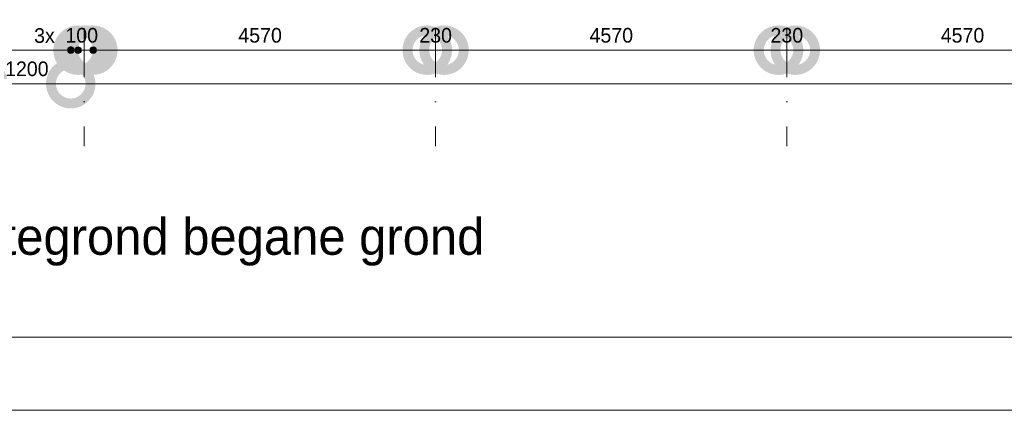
# Model space of a CAD drawing. Header units: millimetres. Extents: x -8493 to 75607, y -3060 to 56340.
# Tile 2 of 35: x -1432 to 12019, y -3060 to 2275. Entities that reach past the tile are written whole.
import ezdxf
from ezdxf.enums import TextEntityAlignment as Align

# ---------------------------------------------------------------- set-up
doc = ezdxf.new("R2010")
doc.units = ezdxf.units.MM
doc.header["$PDMODE"] = 3
doc.header["$PDSIZE"] = 1
doc.linetypes.add('DGN1', pattern=[504.6, 0, -504.6])
doc.linetypes.add('DGN4', pattern=[1345.6, 672.8, -336.4, 0, -336.4])
for name, color, linetype in [('1', 7, 'Continuous'), ('56', 7, 'Continuous'), ('58', 7, 'Continuous'), ('61', 7, 'Continuous')]:
    doc.layers.add(name, color=color, linetype=linetype)
doc.styles.add('dgn003', font='dgn003.shx')
doc.styles.add('dgn043', font='dgn043.shx')
doc.styles.get("Standard").update_dxf_attribs({"font": 'arial.ttf'})
doc.dimstyles.get("Standard").update_dxf_attribs({"dimtxt": 0.18, "dimasz": 0.18, "dimexe": 0.18, "dimexo": 0.0625, "dimgap": 0.09, "dimtad": 0, "dimtih": 1, "dimtoh": 1, "dimdec": 4, "dimzin": 0, "dimdsep": 46, "dimtxsty": 'Standard', "dimcen": 0.09, "dimadec": 0, "dimazin": 0, "dimtfac": 1, "dimtdec": 4, "dimtofl": 0, "dimtmove": 0, "dimatfit": 3, "dimfxl": 1, "dimtolj": 1, "dimtzin": 0, "dimarcsym": 0})

# ---------------------------------------------------------------- blocks, each defined once
blk = doc.blocks.new('A1')
at = {"layer": '1', "color": 1, "linetype": 'Continuous', "lineweight": 0}
blk.add_line((0, 0), (84100, 0), dxfattribs=at)
at = {"layer": '1', "color": 52, "linetype": 'Continuous', "lineweight": 0, "true_color": 0xc3c300, "flags": 128}
blk.add_lwpolyline([(1000, 1000), (83100, 1000), (83100, 58400), (1000, 58400), (1000, 1000)], dxfattribs=at)
blk = doc.blocks.new('_DotSmall')
at = {"color": 0, "linetype": 'ByBlock', "const_width": 0.5}
blk.add_lwpolyline([(-0.0625, 0, 1), (0.0625, 0, 1)], format="xyb", close=True, dxfattribs=at)
blk = doc.blocks.new('*D2908')
at = {"layer": '58', "color": 3, "linetype": 'Continuous', "lineweight": 0, "transparency": 16777216}
blk.add_line((38035, 1401), (-735, 1401), dxfattribs=at)
at = {"layer": 'Defpoints', "color": 0, "linetype": 'Continuous', "transparency": 16777216}
for p in [(-735, 2816), (38035, 2816), (-735, 1401)]:
    blk.add_point(p, dxfattribs=at)
at = {"layer": '58', "color": 3, "linetype": 'Continuous', "lineweight": 0, "transparency": 16777216, "xscale": 1080, "yscale": 1080, "zscale": 1080, "rotation": 180}
blk.add_blockref('_DotSmall', (-735, 1401), dxfattribs=at)
at = {"layer": '58', "color": 3, "linetype": 'Continuous', "lineweight": 0, "transparency": 16777216, "xscale": 1080, "yscale": 1080, "zscale": 1080}
blk.add_blockref('_DotSmall', (38035, 1401), dxfattribs=at)
at = {"layer": '58', "color": 3, "linetype": 'Continuous', "lineweight": 0, "transparency": 16777216, "insert": (18650, 1603), "char_height": 200, "attachment_point": 5, "style": 'dgn003'}
blk.add_mtext('\\A1;38770', dxfattribs=at)
blk = doc.blocks.new('*D2909')
at = {"layer": '58', "color": 3, "linetype": 'Continuous', "lineweight": 0, "transparency": 16777216}
blk.add_line((-1935, 1401), (-735, 1401), dxfattribs=at)
at = {"layer": 'Defpoints', "color": 0, "linetype": 'Continuous', "transparency": 16777216}
for p in [(-1935, 11350), (-735, 11350), (-735, 1401)]:
    blk.add_point(p, dxfattribs=at)
at = {"layer": '58', "color": 3, "linetype": 'Continuous', "lineweight": 0, "transparency": 16777216, "xscale": 1080, "yscale": 1080, "zscale": 1080, "rotation": 180}
blk.add_blockref('_DotSmall', (-1935, 1401), dxfattribs=at)
at = {"layer": '58', "color": 3, "linetype": 'Continuous', "lineweight": 0, "transparency": 16777216, "xscale": 1080, "yscale": 1080, "zscale": 1080}
blk.add_blockref('_DotSmall', (-735, 1401), dxfattribs=at)
at = {"layer": '58', "color": 3, "linetype": 'Continuous', "lineweight": 0, "transparency": 16777216, "insert": (-1335, 1603), "char_height": 200, "attachment_point": 5, "style": 'dgn003'}
blk.add_mtext('\\A1;1200', dxfattribs=at)
blk = doc.blocks.new('*D2913')
at = {"layer": '58', "color": 3, "linetype": 'Continuous', "lineweight": 0, "transparency": 16777216}
for p, q in [((-635, 1859), (-1715, 1859)), ((-635, 1859), (-535, 1859)), ((-535, 1859), (545, 1859))]:
    blk.add_line(p, q, dxfattribs=at)
at = {"layer": 'Defpoints', "color": 0, "linetype": 'Continuous', "transparency": 16777216}
for p in [(-635, 4684), (-535, 4684), (-535, 1859)]:
    blk.add_point(p, dxfattribs=at)
at = {"layer": '58', "color": 3, "linetype": 'Continuous', "lineweight": 0, "transparency": 16777216, "xscale": 1080, "yscale": 1080, "zscale": 1080}
blk.add_blockref('_DotSmall', (-635, 1859), dxfattribs=at)
at = {"layer": '58', "color": 3, "linetype": 'Continuous', "lineweight": 0, "transparency": 16777216, "xscale": 1080, "yscale": 1080, "zscale": 1080, "rotation": 180}
blk.add_blockref('_DotSmall', (-535, 1859), dxfattribs=at)
at = {"layer": '58', "color": 3, "linetype": 'Continuous', "lineweight": 0, "transparency": 16777216, "insert": (-585, 2061), "char_height": 200, "attachment_point": 5, "style": 'dgn003'}
blk.add_mtext('\\A1;100', dxfattribs=at)
blk = doc.blocks.new('*D2914')
at = {"layer": '58', "color": 3, "linetype": 'Continuous', "lineweight": 0, "transparency": 16777216}
blk.add_line((4137, 1859), (-433, 1859), dxfattribs=at)
at = {"layer": 'Defpoints', "color": 0, "linetype": 'Continuous', "transparency": 16777216}
for p in [(-433, 1859), (-433, 731), (4137, 731)]:
    blk.add_point(p, dxfattribs=at)
at = {"layer": '58', "color": 3, "linetype": 'Continuous', "lineweight": 0, "transparency": 16777216, "xscale": 1080, "yscale": 1080, "zscale": 1080, "rotation": 180}
blk.add_blockref('_DotSmall', (-433, 1859), dxfattribs=at)
at = {"layer": '58', "color": 3, "linetype": 'Continuous', "lineweight": 0, "transparency": 16777216, "xscale": 1080, "yscale": 1080, "zscale": 1080}
blk.add_blockref('_DotSmall', (4137, 1859), dxfattribs=at)
at = {"layer": '58', "color": 3, "linetype": 'Continuous', "lineweight": 0, "transparency": 16777216, "insert": (1852, 2061), "char_height": 200, "attachment_point": 5, "style": 'dgn003'}
blk.add_mtext('\\A1;4570', dxfattribs=at)
blk = doc.blocks.new('*D2915')
at = {"layer": '58', "color": 3, "linetype": 'Continuous', "lineweight": 0, "transparency": 16777216}
for p, q in [((4135, 1859), (3055, 1859)), ((4365, 1859), (4135, 1859)), ((4365, 1859), (5445, 1859))]:
    blk.add_line(p, q, dxfattribs=at)
at = {"layer": 'Defpoints', "color": 0, "linetype": 'Continuous', "transparency": 16777216}
for p in [(4135, 4984), (4365, 4984), (4135, 1859)]:
    blk.add_point(p, dxfattribs=at)
at = {"layer": '58', "color": 3, "linetype": 'Continuous', "lineweight": 0, "transparency": 16777216, "xscale": 1080, "yscale": 1080, "zscale": 1080}
blk.add_blockref('_DotSmall', (4135, 1859), dxfattribs=at)
at = {"layer": '58', "color": 3, "linetype": 'Continuous', "lineweight": 0, "transparency": 16777216, "xscale": 1080, "yscale": 1080, "zscale": 1080, "rotation": 180}
blk.add_blockref('_DotSmall', (4365, 1859), dxfattribs=at)
at = {"layer": '58', "color": 3, "linetype": 'Continuous', "lineweight": 0, "transparency": 16777216, "insert": (4250, 2061), "char_height": 200, "attachment_point": 5, "style": 'dgn003'}
blk.add_mtext('\\A1;230', dxfattribs=at)
blk = doc.blocks.new('*D2916')
at = {"layer": '58', "color": 3, "linetype": 'Continuous', "lineweight": 0, "transparency": 16777216}
blk.add_line((8935, 1859), (4365, 1859), dxfattribs=at)
at = {"layer": 'Defpoints', "color": 0, "linetype": 'Continuous', "transparency": 16777216}
for p in [(4365, 1859), (4365, 731), (8935, 731)]:
    blk.add_point(p, dxfattribs=at)
at = {"layer": '58', "color": 3, "linetype": 'Continuous', "lineweight": 0, "transparency": 16777216, "xscale": 1080, "yscale": 1080, "zscale": 1080, "rotation": 180}
blk.add_blockref('_DotSmall', (4365, 1859), dxfattribs=at)
at = {"layer": '58', "color": 3, "linetype": 'Continuous', "lineweight": 0, "transparency": 16777216, "xscale": 1080, "yscale": 1080, "zscale": 1080}
blk.add_blockref('_DotSmall', (8935, 1859), dxfattribs=at)
at = {"layer": '58', "color": 3, "linetype": 'Continuous', "lineweight": 0, "transparency": 16777216, "insert": (6650, 2061), "char_height": 200, "attachment_point": 5, "style": 'dgn003'}
blk.add_mtext('\\A1;4570', dxfattribs=at)
blk = doc.blocks.new('*D2917')
at = {"layer": '58', "color": 3, "linetype": 'Continuous', "lineweight": 0, "transparency": 16777216}
for p, q in [((8933, 1859), (7853, 1859)), ((9163, 1859), (8933, 1859)), ((9163, 1859), (10243, 1859))]:
    blk.add_line(p, q, dxfattribs=at)
at = {"layer": 'Defpoints', "color": 0, "linetype": 'Continuous', "transparency": 16777216}
for p in [(8933, 4984), (9163, 4984), (8933, 1859)]:
    blk.add_point(p, dxfattribs=at)
at = {"layer": '58', "color": 3, "linetype": 'Continuous', "lineweight": 0, "transparency": 16777216, "xscale": 1080, "yscale": 1080, "zscale": 1080}
blk.add_blockref('_DotSmall', (8933, 1859), dxfattribs=at)
at = {"layer": '58', "color": 3, "linetype": 'Continuous', "lineweight": 0, "transparency": 16777216, "xscale": 1080, "yscale": 1080, "zscale": 1080, "rotation": 180}
blk.add_blockref('_DotSmall', (9163, 1859), dxfattribs=at)
at = {"layer": '58', "color": 3, "linetype": 'Continuous', "lineweight": 0, "transparency": 16777216, "insert": (9048, 2061), "char_height": 200, "attachment_point": 5, "style": 'dgn003'}
blk.add_mtext('\\A1;230', dxfattribs=at)
blk = doc.blocks.new('*D2918')
at = {"layer": '58', "color": 3, "linetype": 'Continuous', "lineweight": 0, "transparency": 16777216}
blk.add_line((13733, 1859), (9163, 1859), dxfattribs=at)
at = {"layer": 'Defpoints', "color": 0, "linetype": 'Continuous', "transparency": 16777216}
for p in [(9163, 1859), (9163, 731), (13733, 731)]:
    blk.add_point(p, dxfattribs=at)
at = {"layer": '58', "color": 3, "linetype": 'Continuous', "lineweight": 0, "transparency": 16777216, "xscale": 1080, "yscale": 1080, "zscale": 1080, "rotation": 180}
blk.add_blockref('_DotSmall', (9163, 1859), dxfattribs=at)
at = {"layer": '58', "color": 3, "linetype": 'Continuous', "lineweight": 0, "transparency": 16777216, "xscale": 1080, "yscale": 1080, "zscale": 1080}
blk.add_blockref('_DotSmall', (13733, 1859), dxfattribs=at)
at = {"layer": '58', "color": 3, "linetype": 'Continuous', "lineweight": 0, "transparency": 16777216, "insert": (11448, 2061), "char_height": 200, "attachment_point": 5, "style": 'dgn003'}
blk.add_mtext('\\A1;4570', dxfattribs=at)

msp = doc.modelspace()

# ---------------------------------------------------------------- hatches: boundary and pattern name
at = {"layer": '58'}
h = msp.add_hatch(color=3, dxfattribs=at)
edge = h.paths.add_edge_path()
edge.add_arc((-735.24, 1858.9), 45, 0, 360)
h = msp.add_hatch(color=3, dxfattribs=at)
edge = h.paths.add_edge_path()
edge.add_arc((-635.24, 1858.9), 45, 0, 360)
h = msp.add_hatch(color=3, dxfattribs=at)
edge = h.paths.add_edge_path()
edge.add_arc((-429.62, 1858.9), 45, 0, 360)

# ---------------------------------------------------------------- linework, layer by layer
at = {"layer": '56', "color": 3, "linetype": 'DGN4', "lineweight": 0}
for p, q in [((-550.24, 55989.76), (-550.24, 547.85)), ((4249.76, 55989.76), (4249.76, 547.85)), ((9049.76, 55989.76), (9049.76, 547.85))]:
    msp.add_line(p, q, dxfattribs=at)
at = {"layer": '58', "color": 3, "linetype": 'DGN1', "lineweight": 0}
msp.add_line((-735.24, 1401.06), (-735.24, 4684.49), dxfattribs=at)
at = {"layer": '58', "color": 3, "linetype": 'Continuous', "lineweight": 0}
for p, q in [((-635.23, 1858.9), (-735.23, 1858.9)), ((-433.12, 1858.9), (-533.12, 1858.9))]:
    msp.add_line(p, q, dxfattribs=at)
for centre in [(-735.24, 1858.9), (-635.24, 1858.9), (-429.62, 1858.9)]:
    msp.add_circle(centre, 45, dxfattribs=at)

# ---------------------------------------------------------------- block references
at = {"color": 7, "linetype": 'Continuous', "lineweight": 0}
msp.add_blockref('A1', (-8492.96, -3060.21), dxfattribs=at)

# ---------------------------------------------------------------- texts
at = {"layer": '58', "color": 3, "linetype": 'Continuous', "lineweight": 0, "style": 'dgn003'}
msp.add_text('3x', height=200, dxfattribs=at).set_placement((-1235.17, 2058.89), align=Align.MIDDLE_LEFT)
at = {"layer": '61', "color": 254, "linetype": 'Continuous', "lineweight": 0, "true_color": 0xd2d2d2, "style": 'dgn043'}
msp.add_text('plattegrond begane grond', height=499.9992, dxfattribs=at).set_placement((1086.26, -686.18), align=Align.MIDDLE_CENTER)

# ---------------------------------------------------------------- dimensions: what is measured, and where the dimension line sits
at = {"layer": '58', "color": 3, "linetype": 'Continuous', "lineweight": 0}
for base, p1, p2, picture, middle in [((-735.24, 1401.06), (-1935.24, 11349.7), (-735.24, 11349.7), '*D2909', (-1335.24, 1603.17)), ((4134.76, 1858.9), (4364.76, 4984.49), (4134.76, 4984.49), '*D2915', (4249.76, 2061.08)), ((8932.64, 1858.9), (9162.64, 4984.49), (8932.64, 4984.49), '*D2917', (9047.64, 2061.08)), ((-535.24, 1858.9), (-635.24, 4684.49), (-535.24, 4684.49), '*D2913', (-585.24, 2061.01)), ((-735.24, 1401.06), (38034.76, 2816.12), (-735.24, 2816.12), '*D2908', (18649.76, 1603.24)), ((-433.12, 1858.9), (4136.88, 731.32), (-433.12, 731.32), '*D2914', (1851.88, 2061.01)), ((4364.76, 1858.9), (8934.76, 731.32), (4364.76, 731.32), '*D2916', (6649.76, 2061.01)), ((9162.64, 1858.9), (13732.64, 731.32), (9162.64, 731.32), '*D2918', (11447.64, 2061.01))]:
    dim = msp.add_linear_dim(base=base, p1=p1, p2=p2, dimstyle='Standard', override={"dimscale": 1, "dimtxt": 200, "dimasz": 1080, "dimexe": 0, "dimexo": 0, "dimgap": 100, "dimtad": 1, "dimjust": 0, "dimtih": 0, "dimtoh": 0, "dimdec": 0, "dimlfac": 1, "dimzin": 11, "dimdsep": 46, "dimlunit": 2, "dimpost": '<>', "dimtxsty": 'dgn003', "dimblk1": 'DotSmall', "dimblk2": 'DotSmall', "dimsah": 1, "dimcen": 0, "dimse1": 1, "dimse2": 1, "dimclrd": 3, "dimclre": 3, "dimclrt": 3, "dimtol": 0, "dimtix": 1, "dimtofl": 1, "dimatfit": 3, "dimfrac": 1, "dimtolj": 1, "dimlwd": 0, "dimlwe": 0}, dxfattribs=at)
    dim.commit()
    dim.dimension.update_dxf_attribs({"geometry": picture, "text_midpoint": middle})

doc.saveas('drawing.dxf')
